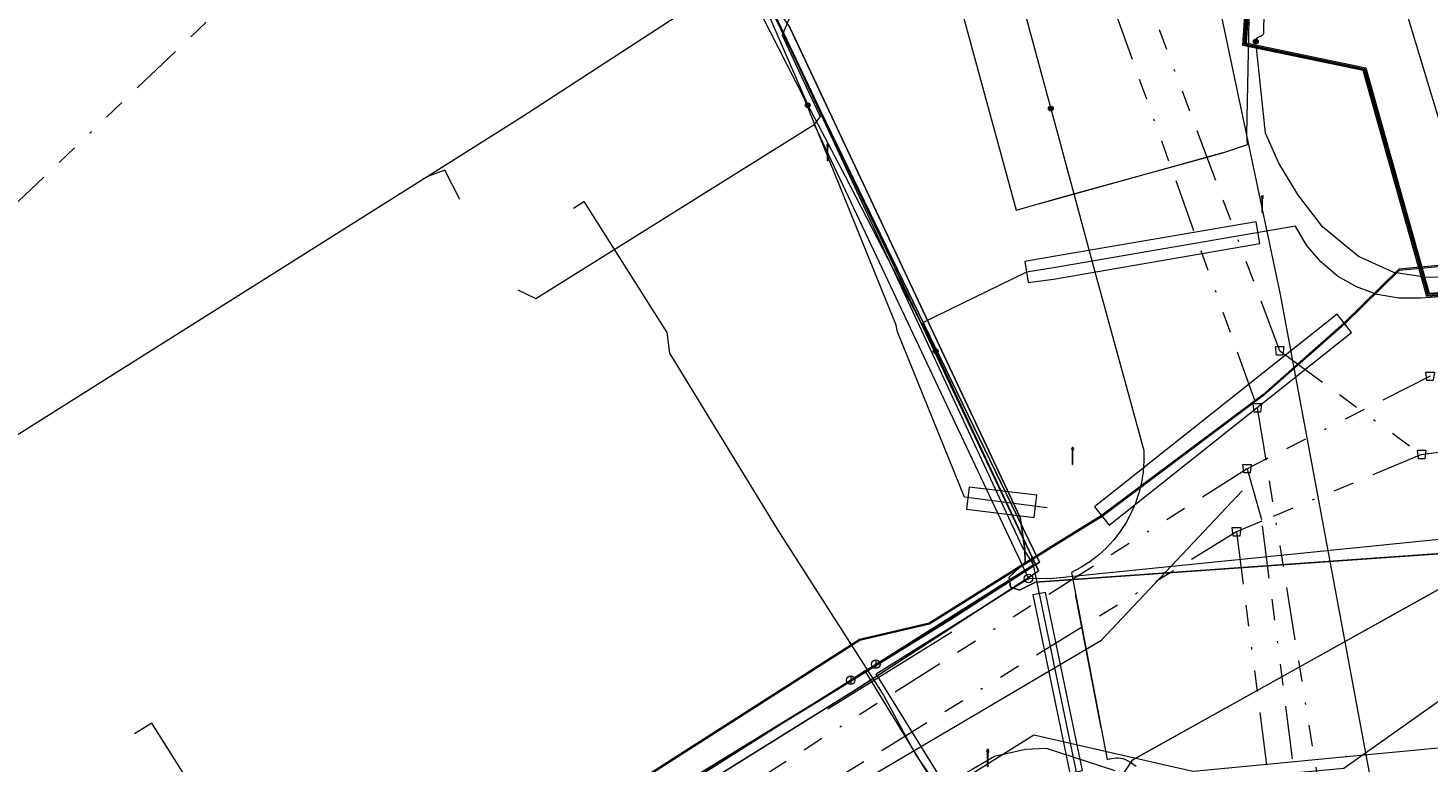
# Model space of a CAD drawing. Header units: metres. Extents: x 151922 to 154458, y 463415 to 464223.
# Tile 33 of 164: x 152452 to 152518, y 463852 to 463886. Entities that reach past the tile are written whole.
import ezdxf
from ezdxf.enums import TextEntityAlignment as Align
from ezdxf.lldxf.tags import DXFTag

# ---------------------------------------------------------------- set-up
doc = ezdxf.new("R2010")
doc.units = ezdxf.units.M
doc.linetypes.add('RI-OVERIG-SO', pattern=[17, 5, -2, 2, -2, 0, -2, 2, -2])
doc.layers.get('0').update_dxf_attribs({"lineweight": 9})
for name, color, linetype, lineweight in [('B-PV-KL-DATA-G', 90, 'KL-DATA-SO', 9), ('B-PV-KL-DATA_DUCT-G', 90, 'Continuous', 9), ('B-PV-KL-DATA_HULPSTUK-S', 90, 'Continuous', 9), ('B-PV-KL-DATA_KABELBED-G', 90, 'Continuous', 9), ('B-PV-KL-DATA_MANTELBUIS-G', 90, 'Continuous', 9), ('B-PV-KL-ET_HS-G', 10, 'KL-HS-SO', 9), ('B-PV-KL-ET_HS_MANTELBUIS-G', 10, 'Continuous', 9), ('B-PV-KL-ET_LS-G', 190, 'KL-LS-SO', 9), ('B-PV-KL-ET_LS-S', 190, 'Continuous', 9), ('B-PV-KL-ET_LS_HULPSTUK-S', 190, 'Continuous', 9), ('B-PV-KL-ET_LS_MANTELBUIS-G', 190, 'Continuous', 9), ('B-PV-KL-ET_MS-G', 130, 'KL-MS-SO', 9), ('B-PV-KL-ET_MS_HULPSTUK-S', 130, 'Continuous', 9), ('B-PV-KL-GAS_HD-G', 30, 'KL-GAS_HD-SO', 9), ('B-PV-KL-GAS_LD-G', 50, 'KL-GAS_LD-SO', 9), ('B-PV-KL-GAS_LD_HULPSTUK-S', 50, 'Continuous', 9), ('B-PV-KL-WATER-G', 170, 'KL-WATER-SO', 9), ('B-PV-KL-WATER_HULPSTUK-S', 170, 'Continuous', 9), ('B-PV-OG-INFO-G', 7, 'Continuous', 9), ('B-PV-RI-VRIJVERVAL-G', 210, 'RI-OVERIG-SO', 9), ('B-PV-RI-VRIJVERVAL_HULPSTUK-S', 210, 'Continuous', 9)]:
    doc.layers.add(name, color=color, linetype=linetype, lineweight=lineweight)
doc.styles.add('NLCS-ISO', font='txt')
doc.styles.get("Standard").update_dxf_attribs({"font": 'arial.ttf'})
tags = doc.linetypes.add('KL-DATA-SO', pattern='A,4,-1,[101,NLCS.SHX,S=0.5,R=0,X=0,Y=0],-1,4,-1,["D",Standard,S=1,R=0,X=-0.25,Y=-0.5],-1.5', length=12.5).pattern_tags.tags
tags[18] = DXFTag(74, 10)
tags = doc.linetypes.add('KL-GAS_HD-SO', pattern='A,4,-1,[69,NLCS.SHX,S=0.5,R=0,X=0,Y=0],-1,4,-1,["H",Standard,S=1,R=0,X=0,Y=-0.5],-2', length=13).pattern_tags.tags
tags[18] = DXFTag(74, 10)
tags = doc.linetypes.add('KL-GAS_LD-SO', pattern='A,4,-1,[69,NLCS.SHX,S=0.5,R=0,X=0,Y=0],-1,4,-1,["L",Standard,S=1,R=0,X=0.25,Y=-0.5],-2', length=13).pattern_tags.tags
tags[18] = DXFTag(74, 10)
tags = doc.linetypes.add('KL-HS-SO', pattern='A,4,-1,[103,NLCS.SHX,S=0.75,R=0,X=0,Y=0],-1,4,-1,["H",Standard,S=1,R=0,X=0,Y=-0.5],-2', length=13).pattern_tags.tags
tags[18] = DXFTag(74, 10)
tags = doc.linetypes.add('KL-LS-SO', pattern='A,4,-1,[103,NLCS.SHX,S=0.75,R=0,X=0,Y=0],-1,4,-1,["L",Standard,S=1,R=0,X=0,Y=-0.5],-2', length=13).pattern_tags.tags
tags[18] = DXFTag(74, 10)
tags = doc.linetypes.add('KL-MS-SO', pattern='A,4,-1,[103,NLCS.SHX,S=0.75,R=0,X=0,Y=0],-1,4,-1,["M",Standard,S=1,R=0,X=0,Y=-0.5],-2', length=13).pattern_tags.tags
tags[18] = DXFTag(74, 10)
doc.linetypes.add('KL-WATER-SO', pattern='A,7,-0.5,[168,NLCS.SHX,S=0.75,R=0,X=0.75,Y=0],-2', length=9.5)

# ---------------------------------------------------------------- blocks, each defined once
blk = doc.blocks.new('SKL-WTB_HULP_MOF-SO')
at = {"linetype": 'ByBlock', "lineweight": 18}
h = blk.add_hatch(color=0, dxfattribs=at)
h.dxf.hatch_style = 1
h.paths.add_polyline_path([(-0.5625, 0, 1), (0.5625, 0, 1)])
at = {"color": 0, "linetype": 'ByBlock', "lineweight": 18}
blk.add_circle((0, 0), 0.5625, dxfattribs=at)
at = {"color": 0, "linetype": 'ByBlock', "lineweight": 18, "style": 'NLCS-ISO', "flags": 1}
for tag, p in [('TYPE', (1.5, 0)), ('OMSCHRIJVING', (1.5, -3)), ('LABEL', (1.5, -1.5))]:
    blk.add_attdef(tag, p, '', height=1, dxfattribs=at)
blk = doc.blocks.new('SKL-WTB_HULP_T STUK-SO')
at = {"color": 0, "linetype": 'ByBlock', "lineweight": 18}
blk.add_circle((0, 0), 1, dxfattribs=at)
at = {"color": 0, "linetype": 'ByBlock', "lineweight": -2, "style": 'NLCS-ISO'}
blk.add_text('T', height=1, dxfattribs=at).set_placement((0, 0), align=Align.MIDDLE_CENTER)
at = {"color": 0, "linetype": 'ByBlock', "lineweight": 18, "style": 'NLCS-ISO', "flags": 1}
for tag, p in [('TYPE', (1.5, 0)), ('OMSCHRIJVING', (1.5, -3)), ('LABEL', (1.5, -1.5))]:
    blk.add_attdef(tag, p, '', height=1, dxfattribs=at)
blk = doc.blocks.new('SKL-WTB_HULP_OVERIG-SO')
at = {"color": 0, "linetype": 'ByBlock', "lineweight": 18}
for points in [[(-0.14, 0.14), (0.14, -0.14)], [(0.14, 0.14), (-0.14, -0.14)]]:
    blk.add_lwpolyline(points, dxfattribs=at)
at = {"color": 0, "linetype": 'ByBlock', "lineweight": 18, "style": 'NLCS-ISO', "flags": 1}
for tag, p in [('TYPE', (1.5, 0)), ('OMSCHRIJVING', (1.5, -3)), ('LABEL', (1.5, -1.5))]:
    blk.add_attdef(tag, p, '', height=1, dxfattribs=at)
blk = doc.blocks.new('SKL-WTB_HULP_AFSLUITER-SO')
at = {"color": 0, "linetype": 'ByBlock', "lineweight": 18}
blk.add_lwpolyline([(0, 0.8), (0, -0.8)], dxfattribs=at)
blk.add_circle((0, 0), 1, dxfattribs=at)
at = {"color": 0, "linetype": 'ByBlock', "lineweight": 18, "style": 'NLCS-ISO', "flags": 1}
for tag, p in [('TYPE', (1.5, 0)), ('OMSCHRIJVING', (1.5, -3)), ('LABEL', (1.5, -1.5))]:
    blk.add_attdef(tag, p, '', height=1, dxfattribs=at)
blk = doc.blocks.new('SRI-HULP_AFVOER_OPVANG-SO')
at = {"color": 0, "linetype": 'ByBlock', "lineweight": 18}
blk.add_lwpolyline([(-0.75, -1), (-1, 1), (1, 1), (0.75, -1)], close=True, dxfattribs=at)
at = {"color": 0, "linetype": 'ByBlock', "lineweight": 18, "style": 'NLCS-ISO', "flags": 1}
for tag, p in [('TYPE', (1.5, 0)), ('OMSCHRIJVING', (1.5, -3)), ('LABEL', (1.5, -1.5))]:
    blk.add_attdef(tag, p, '', height=1, dxfattribs=at)
blk = doc.blocks.new('SKL-ET_LS_MAST-SO')
for p, q in [((-0.05, 2.07), (0.05, 2.07)), ((-0.05, -2), (0.05, -2))]:
    blk.add_line(p, q)
for points in [[(-0.18, 1.76), (-0.22, 1.76), (-0.22, 1.84), (-0.18, 1.84), (-0.18, 1.79)], [(-0.18, 1.49), (-0.22, 1.49), (-0.22, 1.57), (-0.18, 1.57), (-0.18, 1.52)], [(-0.18, 1.79), (-0.05, 1.79)], [(-0.18, 1.76), (-0.05, 1.76)], [(-0.18, 1.52), (-0.05, 1.52)], [(-0.18, 1.49), (-0.05, 1.49)], [(-0.05, -2), (-0.05, 2.07)], [(0.05, -2), (0.05, 2.07)], [(0.18, 1.92), (0.05, 1.92)], [(0.18, 1.89), (0.05, 1.89)], [(0.18, 1.66), (0.05, 1.66)], [(0.18, 1.63), (0.05, 1.63)], [(0.18, 1.39), (0.05, 1.39)], [(0.18, 1.36), (0.05, 1.36)], [(0.18, 1.89), (0.22, 1.89), (0.22, 1.97), (0.18, 1.97), (0.18, 1.92)], [(0.18, 1.63), (0.22, 1.63), (0.22, 1.71), (0.18, 1.71), (0.18, 1.66)], [(0.18, 1.36), (0.22, 1.36), (0.22, 1.44), (0.18, 1.44), (0.18, 1.39)]]:
    blk.add_lwpolyline(points)

msp = doc.modelspace()

# ---------------------------------------------------------------- linework, layer by layer
at = {"layer": 'B-PV-KL-DATA-G', "ltscale": 0.5, "flags": 128}
for points in [[(153877.43, 463906.662), (153877.06, 463906.08), (153874.95, 463902.62), (153874.94, 463898.12), (153871.01, 463892.3), (153856.77, 463870.24), (153856.7, 463870.13), (153854.23, 463866.95), (153851.57, 463865.42), (153848.2, 463864.06), (153847.02, 463863.94), (153844.66, 463863.83), (153841.62, 463864.6), (153837.27, 463866.22), (153836.38, 463866.55), (153835.4, 463866.92), (153826.33, 463870.31), (153800.8, 463879.24), (153796.14, 463880.95), (153763.59, 463894.65), (153742.96, 463902.22), (153733.52, 463906.26), (153707.22, 463915.57), (153683.51, 463924.12), (153673.06, 463927.92), (153648.86, 463935.61), (153611.35, 463947.24), (153593.91, 463952.47), (153555.86, 463963.18), (153551.65, 463963.92), (153548.16, 463962.41), (153515.7, 463971.91), (153514.11, 463972.35), (153512.71, 463972.72), (153512.04, 463973.1), (153511.58, 463973.48), (153510.95, 463974.02), (153510.49, 463974.65), (153510.28, 463975.36), (153509.99, 463976.28), (153509.9, 463978.2), (153510.74, 463988.17), (153509.49, 463988.63), (153490.94, 463995.23), (153490.55, 463995.34), (153489.22, 463991.64), (153489.01, 463990.64), (153488.55, 463989.75), (153486.13, 463983.01), (153485.74, 463981.93), (153475.03, 463984.84), (153461.15, 463988.43), (153451.5, 463991.05), (153429.03, 463996.77), (153399.75, 464004.24), (153302.57, 464029.13), (153293.26, 464031.34), (153289.88, 464032.18), (153258.15, 464041), (153240.95, 464043.36), (153235.31, 464044.41), (153206.3, 464052.48), (153200.52, 464054.09), (153192.59, 464056.29), (153164.13, 464061.46), (153155.45, 464063.21), (153154.69, 464063.34), (153148.76, 464064.42), (153140.52, 464065.84), (153139.17, 464066.08), (153133.79, 464064.99), (153127.44, 464066.59), (153127.39, 464066.69), (153127.31, 464066.81), (153127.27, 464067.01), (153127.23, 464067.17), (153127.17, 464067.32), (153127.11, 464067.45), (153126.94, 464067.56), (153126.64, 464067.64), (153126.39, 464067.6), (153126.05, 464067.56), (153125.69, 464067.42), (153125.23, 464066.99), (153085, 464076.1), (153081.44, 464076.04), (153074.8, 464076.99), (153045.54, 464080.22), (153036.62, 464080.2), (152951.91, 464079.96), (152947.52, 464079.15), (152944.88, 464078.96), (152943.88, 464078.89), (152942.88, 464078.81), (152930.01, 464077.88), (152880.98, 464073.28), (152874.3, 464073.75), (152874.09, 464073.76), (152873.11, 464073.64), (152865.09, 464072.7), (152857.12, 464070.4), (152849.6, 464069.01), (152849.6, 464068.4), (152850.98, 464043.3), (152851.01, 464042.43), (152841.99, 464041.6), (152834.16, 464041.02), (152824.23, 464039.81), (152813.36, 464038.61), (152800.26, 464036.41), (152792.27, 464035.19), (152773.17, 464031.63), (152764.19, 464029.82), (152755.51, 464027.89), (152742.85, 464024.92), (152726.67, 464020.3), (152715.42, 464017.02), (152696.33, 464011.49), (152675.4, 464003.4), (152662.1, 463996.3), (152625.3, 463984.05), (152611.36, 463980.89), (152596.35, 463974.21), (152587.23, 463970.11), (152578.47, 463966.04), (152572.37, 463962.96), (152566.27, 463959.95), (152556.2, 463954.95), (152548.37, 463950.99), (152546.26, 463949.77), (152539.39, 463946.05), (152531.36, 463941.5), (152521.16, 463935.41), (152520.61, 463934.89), (152517.27, 463932.71), (152512.41, 463929.35), (152506.36, 463923.2), (152509.95, 463918.86), (152511.27, 463916.2), (152512.18, 463903.27), (152509.34, 463902.7), (152485.33, 463892.91), (152484.34, 463892.46), (152484.42, 463892.22), (152486.36, 463887.87), (152499.34, 463861.11), (152495.13, 463858.41), (152489.27, 463854.78), (152436.75, 463822.68), (152428.41, 463816.85), (152425.25, 463816.2), (152404.26, 463800.73), (152391.26, 463791.13), (152381.61, 463782.44), (152378.03, 463779.76), (152341.53, 463752.67), (152330.76, 463744.01), (152322.89, 463742.36), (152314.733, 463735.813)], [(153877.43, 463906.662), (153877.06, 463906.08), (153874.95, 463902.62), (153874.94, 463898.12), (153871.01, 463892.3), (153856.77, 463870.24), (153856.7, 463870.13), (153854.23, 463866.95), (153851.57, 463865.42), (153848.2, 463864.06), (153847.02, 463863.94), (153844.66, 463863.83), (153841.62, 463864.6), (153837.27, 463866.22), (153836.38, 463866.55), (153835.4, 463866.92), (153826.33, 463870.31), (153800.8, 463879.24), (153796.14, 463880.95), (153763.59, 463894.65), (153742.96, 463902.22), (153733.52, 463906.26), (153707.22, 463915.57), (153683.51, 463924.12), (153673.06, 463927.92), (153648.86, 463935.61), (153611.35, 463947.24), (153593.91, 463952.47), (153555.86, 463963.18), (153551.65, 463963.92), (153548.16, 463962.41), (153515.7, 463971.91), (153514.11, 463972.35), (153512.71, 463972.72), (153512.04, 463973.1), (153511.58, 463973.48), (153510.95, 463974.02), (153510.49, 463974.65), (153510.28, 463975.36), (153509.99, 463976.28), (153509.9, 463978.2), (153510.74, 463988.17), (153509.49, 463988.63), (153490.94, 463995.23), (153490.55, 463995.34), (153489.22, 463991.64), (153489.01, 463990.64), (153488.55, 463989.75), (153486.13, 463983.01), (153485.74, 463981.93), (153475.03, 463984.84), (153461.15, 463988.43), (153451.5, 463991.05), (153429.03, 463996.77), (153399.75, 464004.24), (153302.57, 464029.13), (153293.26, 464031.34), (153289.88, 464032.18), (153258.15, 464041), (153240.95, 464043.36), (153235.31, 464044.41), (153206.3, 464052.48), (153200.52, 464054.09), (153192.59, 464056.29), (153164.13, 464061.46), (153155.45, 464063.21), (153154.69, 464063.34), (153148.76, 464064.42), (153140.52, 464065.84), (153139.17, 464066.08), (153133.79, 464064.99), (153127.44, 464066.59), (153127.39, 464066.69), (153127.31, 464066.81), (153127.27, 464067.01), (153127.23, 464067.17), (153127.17, 464067.32), (153127.11, 464067.45), (153126.94, 464067.56), (153126.64, 464067.64), (153126.39, 464067.6), (153126.05, 464067.56), (153125.69, 464067.42), (153125.23, 464066.99), (153085, 464076.1), (153081.44, 464076.04), (153074.8, 464076.99), (153045.54, 464080.22), (153036.62, 464080.2), (152951.91, 464079.96), (152947.52, 464079.15), (152944.88, 464078.96), (152943.88, 464078.89), (152942.88, 464078.81), (152930.01, 464077.88), (152880.98, 464073.28), (152874.3, 464073.75), (152874.09, 464073.76), (152873.11, 464073.64), (152865.09, 464072.7), (152857.12, 464070.4), (152849.6, 464069.01), (152849.6, 464068.4), (152850.98, 464043.3), (152851.01, 464042.43), (152841.99, 464041.6), (152834.16, 464041.02), (152824.23, 464039.81), (152813.36, 464038.61), (152800.26, 464036.41), (152792.27, 464035.19), (152773.17, 464031.63), (152764.19, 464029.82), (152755.51, 464027.89), (152742.85, 464024.92), (152726.67, 464020.3), (152715.42, 464017.02), (152696.33, 464011.49), (152675.4, 464003.4), (152662.1, 463996.3), (152625.3, 463984.05), (152611.36, 463980.89), (152596.35, 463974.21), (152587.23, 463970.11), (152578.47, 463966.04), (152572.37, 463962.96), (152566.27, 463959.95), (152556.2, 463954.95), (152548.37, 463950.99), (152546.26, 463949.77), (152539.39, 463946.05), (152531.36, 463941.5), (152521.16, 463935.41), (152520.61, 463934.89), (152517.27, 463932.71), (152512.41, 463929.35), (152506.36, 463923.2), (152509.95, 463918.86), (152511.27, 463916.2), (152512.18, 463903.27), (152509.34, 463902.7), (152485.33, 463892.91), (152484.34, 463892.46), (152484.42, 463892.22), (152486.36, 463887.87), (152499.34, 463861.11), (152495.13, 463858.41), (152489.27, 463854.78), (152436.75, 463822.68), (152428.41, 463816.85), (152425.25, 463816.2), (152404.26, 463800.73), (152391.26, 463791.13), (152381.61, 463782.44), (152378.03, 463779.76), (152341.53, 463752.67), (152330.76, 463744.01), (152322.89, 463742.36), (152314.733, 463735.812)], [(153877.43, 463906.662), (153877.06, 463906.08), (153874.95, 463902.62), (153874.94, 463898.12), (153871.01, 463892.3), (153856.7, 463870.13), (153854.23, 463866.95), (153851.57, 463865.42), (153848.2, 463864.06), (153844.66, 463863.83), (153841.62, 463864.6), (153836.38, 463866.55), (153835.4, 463866.92), (153826.33, 463870.31), (153800.8, 463879.24), (153796.14, 463880.95), (153763.59, 463894.65), (153742.96, 463902.22), (153733.52, 463906.26), (153707.22, 463915.57), (153673.06, 463927.92), (153648.86, 463935.61), (153611.35, 463947.24), (153593.91, 463952.47), (153555.86, 463963.18), (153551.65, 463963.92), (153548.16, 463962.41), (153514.11, 463972.35), (153512.71, 463972.72), (153512.04, 463973.1), (153510.95, 463974.02), (153510.49, 463974.65), (153510.28, 463975.36), (153509.99, 463976.28), (153509.9, 463978.2), (153510.74, 463988.17), (153490.94, 463995.23), (153490.55, 463995.34), (153489.22, 463991.64), (153489.01, 463990.64), (153488.55, 463989.75), (153485.74, 463981.93), (153475.03, 463984.84), (153451.5, 463991.05), (153429.03, 463996.77), (153302.57, 464029.13), (153293.26, 464031.34), (153289.88, 464032.18), (153258.15, 464041), (153240.95, 464043.36), (153235.31, 464044.41), (153200.52, 464054.09), (153192.59, 464056.29), (153155.45, 464063.21), (153154.69, 464063.34), (153140.52, 464065.84), (153139.17, 464066.08), (153133.79, 464064.99), (153127.44, 464066.59), (153127.31, 464066.81), (153127.27, 464067.01), (153127.17, 464067.32), (153127.11, 464067.45), (153126.94, 464067.56), (153126.64, 464067.64), (153126.05, 464067.56), (153125.69, 464067.42), (153125.23, 464066.99), (153085, 464076.1), (153081.44, 464076.04), (153074.8, 464076.99), (153045.54, 464080.22), (152951.91, 464079.96), (152947.52, 464079.15), (152944.88, 464078.96), (152942.88, 464078.81), (152930.01, 464077.88), (152880.98, 464073.28), (152874.09, 464073.76), (152873.11, 464073.64), (152865.09, 464072.7), (152857.12, 464070.4), (152849.6, 464069.01), (152850.98, 464043.3), (152851.01, 464042.43), (152841.99, 464041.6), (152834.16, 464041.02), (152824.23, 464039.81), (152813.36, 464038.61), (152800.26, 464036.41), (152792.27, 464035.19), (152773.17, 464031.63), (152764.19, 464029.82), (152755.51, 464027.89), (152742.85, 464024.92), (152715.42, 464017.02), (152696.33, 464011.49), (152675.4, 464003.4), (152662.1, 463996.3), (152625.3, 463984.05), (152611.36, 463980.89), (152587.23, 463970.11), (152578.47, 463966.04), (152566.27, 463959.95), (152556.2, 463954.95), (152548.37, 463950.99), (152546.26, 463949.77), (152539.39, 463946.05), (152531.36, 463941.5), (152521.16, 463935.41), (152520.61, 463934.89), (152517.27, 463932.71), (152512.41, 463929.35), (152506.36, 463923.2), (152509.95, 463918.86), (152511.27, 463916.2), (152512.18, 463903.27), (152509.34, 463902.7), (152484.34, 463892.46), (152484.42, 463892.22), (152486.36, 463887.87), (152499.34, 463861.11), (152489.27, 463854.78), (152436.75, 463822.68), (152428.41, 463816.85), (152425.25, 463816.2), (152391.26, 463791.13), (152381.61, 463782.44), (152378.03, 463779.76), (152341.53, 463752.67), (152330.76, 463744.01), (152327.32, 463743.289)], [(152314.733, 463735.812), (152322.89, 463742.36), (152330.76, 463744.01), (152341.53, 463752.67), (152378.03, 463779.76), (152381.61, 463782.44), (152391.26, 463791.13), (152404.26, 463800.73), (152425.25, 463816.2), (152428.41, 463816.85), (152436.75, 463822.68), (152489.27, 463854.78), (152495.13, 463858.41), (152499.34, 463861.11), (152486.36, 463887.87), (152484.42, 463892.22), (152484.34, 463892.46), (152485.33, 463892.91), (152509.34, 463902.7), (152512.18, 463903.27), (152511.27, 463916.2), (152509.95, 463918.86), (152506.36, 463923.2), (152512.41, 463929.35), (152517.27, 463932.71), (152520.61, 463934.89), (152521.16, 463935.41), (152531.36, 463941.5), (152539.39, 463946.05), (152546.26, 463949.77), (152548.37, 463950.99), (152556.2, 463954.95), (152566.27, 463959.95), (152572.37, 463962.96), (152578.47, 463966.04), (152587.23, 463970.11), (152596.35, 463974.21), (152611.36, 463980.89), (152625.3, 463984.05), (152662.2, 463996.2), (152675.5, 464003.3), (152696.33, 464011.49), (152715.42, 464017.02), (152726.67, 464020.3), (152742.85, 464024.92), (152755.51, 464027.89), (152764.19, 464029.82), (152773.17, 464031.63), (152792.27, 464035.19), (152800.26, 464036.41), (152813.36, 464038.61), (152824.23, 464039.81), (152834.16, 464041.02), (152841.99, 464041.6), (152851.01, 464042.43), (152850.98, 464043.3), (152849.6, 464068.4), (152849.6, 464069.01), (152857.12, 464070.4), (152865.09, 464072.7), (152873.11, 464073.64), (152874.09, 464073.76), (152874.3, 464073.75), (152880.98, 464073.28), (152930.01, 464077.88), (152942.88, 464078.81), (152943.88, 464078.89), (152944.88, 464078.96), (152945.07, 464078.97)], [(152314.733, 463735.812), (152322.89, 463742.36), (152330.76, 463744.01), (152341.53, 463752.67), (152378.03, 463779.76), (152381.61, 463782.44), (152391.26, 463791.13), (152404.26, 463800.73), (152425.25, 463816.2), (152428.41, 463816.85), (152436.75, 463822.68), (152489.27, 463854.78), (152495.13, 463858.41), (152499.34, 463861.11), (152486.36, 463887.87), (152484.42, 463892.22), (152484.34, 463892.46), (152485.33, 463892.91), (152509.34, 463902.7), (152512.18, 463903.27), (152511.27, 463916.2), (152509.95, 463918.86), (152506.36, 463923.2), (152512.41, 463929.35), (152517.27, 463932.71), (152520.61, 463934.89), (152521.16, 463935.41), (152531.36, 463941.5), (152539.39, 463946.05), (152546.26, 463949.77), (152548.37, 463950.99), (152556.2, 463954.95), (152566.27, 463959.95), (152572.37, 463962.96), (152578.47, 463966.04), (152587.23, 463970.11), (152596.35, 463974.21), (152611.36, 463980.89), (152625.3, 463984.05), (152662.2, 463996.2), (152675.5, 464003.3), (152696.33, 464011.49), (152715.42, 464017.02), (152726.67, 464020.3), (152742.85, 464024.92), (152755.51, 464027.89), (152764.19, 464029.82), (152773.17, 464031.63), (152792.27, 464035.19), (152800.26, 464036.41), (152813.36, 464038.61), (152824.23, 464039.81), (152834.16, 464041.02), (152841.99, 464041.6), (152851.01, 464042.43), (152850.98, 464043.3), (152849.6, 464068.4), (152849.6, 464069.01), (152857.12, 464070.4), (152865.09, 464072.7), (152873.11, 464073.64), (152874.09, 464073.76), (152874.3, 464073.75), (152880.98, 464073.28), (152930.01, 464077.88), (152942.88, 464078.81), (152943.88, 464078.89), (152944.88, 464078.96), (152945.07, 464078.97)], [(152327.32, 463743.289), (152330.76, 463744.01), (152341.53, 463752.67), (152381.61, 463782.44), (152391.26, 463791.13), (152404.26, 463800.73), (152425.25, 463816.2), (152428.41, 463816.85), (152436.75, 463822.68), (152495.13, 463858.41), (152499.34, 463861.11), (152486.36, 463887.87), (152484.34, 463892.46), (152485.33, 463892.91), (152509.34, 463902.7), (152512.18, 463903.27), (152511.27, 463916.2), (152509.95, 463918.86), (152506.36, 463923.2), (152512.41, 463929.35), (152517.27, 463932.71), (152520.61, 463934.89), (152521.16, 463935.41), (152531.36, 463941.5), (152539.39, 463946.05), (152546.26, 463949.77), (152548.37, 463950.99), (152566.27, 463959.95), (152572.37, 463962.96), (152578.47, 463966.04), (152587.23, 463970.11), (152611.36, 463980.89), (152625.3, 463984.05), (152662.2, 463996.2), (152675.5, 464003.3), (152696.33, 464011.49), (152726.67, 464020.3), (152742.85, 464024.92), (152755.51, 464027.89), (152764.19, 464029.82), (152773.17, 464031.63), (152792.27, 464035.19), (152800.26, 464036.41), (152813.36, 464038.61), (152824.23, 464039.81), (152834.16, 464041.02), (152841.99, 464041.6), (152851.01, 464042.43), (152849.6, 464068.4), (152849.6, 464069.01), (152857.12, 464070.4), (152865.09, 464072.7), (152874.09, 464073.76), (152874.3, 464073.75), (152880.98, 464073.28), (152930.01, 464077.88), (152943.88, 464078.89), (152944.88, 464078.96), (152945.07, 464078.97)], [(152327.32, 463743.289), (152330.76, 463744.01), (152341.53, 463752.67), (152381.61, 463782.44), (152391.26, 463791.13), (152404.26, 463800.73), (152425.25, 463816.2), (152428.41, 463816.85), (152436.75, 463822.68), (152495.13, 463858.41), (152499.34, 463861.11), (152486.36, 463887.87), (152484.34, 463892.46), (152485.33, 463892.91), (152509.34, 463902.7), (152512.18, 463903.27), (152511.27, 463916.2), (152509.95, 463918.86), (152506.36, 463923.2), (152512.41, 463929.35), (152517.27, 463932.71), (152520.61, 463934.89), (152521.16, 463935.41), (152531.36, 463941.5), (152539.39, 463946.05), (152546.26, 463949.77), (152548.37, 463950.99), (152566.27, 463959.95), (152572.37, 463962.96), (152578.47, 463966.04), (152587.23, 463970.11), (152611.36, 463980.89), (152625.3, 463984.05), (152662.2, 463996.2), (152675.5, 464003.3), (152696.33, 464011.49), (152726.67, 464020.3), (152742.85, 464024.92), (152755.51, 464027.89), (152764.19, 464029.82), (152773.17, 464031.63), (152792.27, 464035.19), (152800.26, 464036.41), (152813.36, 464038.61), (152824.23, 464039.81), (152834.16, 464041.02), (152841.99, 464041.6), (152851.01, 464042.43), (152849.6, 464068.4), (152849.6, 464069.01), (152857.12, 464070.4), (152865.09, 464072.7), (152874.09, 464073.76), (152874.3, 464073.75), (152880.98, 464073.28), (152930.01, 464077.88), (152943.88, 464078.89), (152944.88, 464078.96), (152945.07, 464078.97)], [(152477.309, 463877.846), (152477.809, 463878.157), (152481.727, 463871.972), (152481.854, 463870.996), (152486.946, 463862.682), (152491.909, 463854.919), (152491.97, 463854.838), (152493.507, 463851.98), (152494.604, 463850.415)], [(152520.629, 463861.334), (152519.957, 463860.808), (152503.717, 463851.754), (152503.156, 463850.91)], [(152494.604, 463850.415), (152497.208, 463851.945), (152498.683, 463852.283), (152499.647, 463852.324), (152502.906, 463851.277)]]:
    msp.add_lwpolyline(points, dxfattribs=at)
at = {"layer": 'B-PV-KL-DATA_DUCT-G', "ltscale": 0.5, "flags": 128}
for points in [[(152440.404, 463959.375), (152441.049, 463958.598), (152441.986, 463958.685), (152451.661, 463947.058), (152456.655, 463941.228), (152462.432, 463934.436), (152462.789, 463933.562), (152462.638, 463933.414), (152486.057, 463888.532), (152487.537, 463886.382), (152498.423, 463863.22), (152498.647, 463861.712), (152498.657, 463861.123), (152497.906, 463860.403), (152497.969, 463859.941), (152498.402, 463859.797), (152499.143, 463860.173), (152522.631, 463861.826)], [(152456.655, 463941.228), (152462.432, 463934.436), (152462.789, 463933.562), (152462.638, 463933.414), (152486.057, 463888.532), (152487.537, 463886.382), (152498.423, 463863.22), (152498.647, 463861.712), (152498.657, 463861.123), (152497.906, 463860.403), (152497.969, 463859.941), (152498.402, 463859.797), (152499.143, 463860.173), (152522.631, 463861.826)], [(152456.655, 463941.228), (152462.432, 463934.436), (152462.789, 463933.562), (152462.638, 463933.414), (152486.057, 463888.532), (152487.537, 463886.382), (152498.423, 463863.22), (152498.647, 463861.712), (152498.657, 463861.123), (152497.906, 463860.403), (152497.969, 463859.941), (152498.402, 463859.797), (152499.143, 463860.173), (152522.631, 463861.826)], [(152456.655, 463941.228), (152462.432, 463934.436), (152462.789, 463933.562), (152462.638, 463933.414), (152486.057, 463888.532), (152487.537, 463886.382), (152498.423, 463863.22), (152498.647, 463861.712), (152498.657, 463861.123), (152497.906, 463860.403), (152497.969, 463859.941), (152498.402, 463859.797), (152499.143, 463860.173), (152522.631, 463861.826)], [(152456.655, 463941.228), (152462.432, 463934.436), (152462.789, 463933.562), (152462.638, 463933.414), (152486.057, 463888.532), (152487.537, 463886.382), (152498.423, 463863.22), (152498.647, 463861.712), (152498.657, 463861.123), (152497.906, 463860.403), (152497.969, 463859.941), (152498.402, 463859.797), (152499.143, 463860.173), (152522.631, 463861.826)], [(152522.631, 463861.826), (152499.143, 463860.173), (152498.402, 463859.797), (152497.969, 463859.941), (152497.906, 463860.403), (152498.657, 463861.123), (152498.647, 463861.712), (152498.423, 463863.22), (152487.537, 463886.382)], [(152522.631, 463861.826), (152499.143, 463860.173), (152498.402, 463859.797), (152497.969, 463859.941), (152497.906, 463860.403), (152498.657, 463861.123), (152498.647, 463861.712), (152498.423, 463863.22), (152487.537, 463886.382)], [(152487.537, 463886.382), (152498.423, 463863.22), (152498.647, 463861.712), (152498.657, 463861.123), (152497.906, 463860.403), (152497.969, 463859.941), (152498.402, 463859.797), (152499.143, 463860.173), (152522.631, 463861.826)], [(152498.771, 463859.984), (152499.143, 463860.173), (152522.631, 463861.826), (152522.761, 463862.129)], [(152522.125, 463861.79), (152499.143, 463860.173)]]:
    msp.add_lwpolyline(points, dxfattribs=at)
at = {"layer": 'B-PV-KL-DATA_KABELBED-G', "ltscale": 0.5, "flags": 128}
for points in [[(152417.331, 463809.09), (152417.741, 463809.512), (152425.7, 463815.5), (152428.8, 463815.8), (152435.4, 463820.6), (152490.8, 463855.2), (152499.3, 463860.7), (152484.645, 463891.615), (152510.45, 463902.537), (152512.1, 463903), (152511.142, 463915.959), (152508.8, 463919.5), (152505.9, 463922.7), (152509.7, 463925.9), (152516.9, 463932.6), (152536.678, 463943.418), (152560.792, 463956.802), (152566.33, 463959.416), (152602.595, 463975.8), (152610.619, 463979.458)], [(152404.933, 463800.007), (152425.7, 463815.5), (152428.8, 463815.8), (152435.4, 463820.6), (152439.4, 463823.2), (152490.8, 463855.2), (152499.3, 463860.7), (152484.645, 463891.615), (152510.45, 463902.537), (152512.1, 463903), (152511.142, 463915.959), (152508.8, 463919.5), (152505.9, 463922.7), (152509.7, 463925.9)], [(152417.331, 463809.09), (152417.741, 463809.512), (152425.7, 463815.5), (152428.8, 463815.8), (152435.4, 463820.6), (152490.8, 463855.2), (152499.3, 463860.7), (152484.645, 463891.615), (152510.45, 463902.537), (152512.1, 463903), (152511.142, 463915.959), (152508.8, 463919.5), (152505.9, 463922.7), (152509.7, 463925.9)], [(152417.331, 463809.09), (152417.741, 463809.512), (152425.7, 463815.5), (152428.8, 463815.8), (152435.4, 463820.6), (152490.8, 463855.2), (152499.3, 463860.7), (152484.645, 463891.615), (152510.45, 463902.537), (152512.1, 463903), (152511.142, 463915.959), (152508.8, 463919.5), (152505.9, 463922.7), (152509.7, 463925.9)], [(152492.348, 463899.299), (152494.292, 463892.184), (152498.233, 463877.754), (152500, 463878.243), (152500.966, 463878.511), (152508.002, 463880.461), (152509.169, 463880.842), (152509.146, 463881.338), (152509.346, 463891.453), (152509.344, 463891.492), (152509.403, 463893.454), (152509.597, 463899.776), (152509.597, 463899.783), (152509.595, 463899.792)], [(152496.837, 463893.771), (152500, 463882.081), (152500.966, 463878.511), (152501.942, 463874.904), (152504.264, 463866.399), (152504.271, 463865.891), (152504.236, 463865.384), (152504.157, 463864.882), (152504.037, 463864.388), (152503.876, 463863.906), (152503.674, 463863.44), (152503.434, 463862.992), (152503.157, 463862.566), (152502.845, 463862.165), (152502.5, 463861.792), (152502.126, 463861.449), (152501.723, 463861.138), (152501.296, 463860.863), (152500.847, 463860.625), (152502.541, 463851.785), (152502.642, 463851.818), (152502.745, 463851.844), (152502.85, 463851.86), (152502.956, 463851.868), (152503.062, 463851.867), (152503.168, 463851.858), (152503.273, 463851.84), (152503.376, 463851.813), (152503.649, 463851.657), (152503.907, 463851.477)], [(152510.468, 463893.799), (152509.503, 463888.281), (152516.694, 463887.024), (152521.016, 463872.751)], [(152339.13, 463750.91), (152339.51, 463750.66), (152339.97, 463750.9), (152357.22, 463763.96), (152391.79, 463790.16), (152393.71, 463791.7), (152404.94, 463800.01), (152417.75, 463809.51), (152425.71, 463815.5), (152428.81, 463815.8), (152435.41, 463820.6), (152439.41, 463823.2), (152490.81, 463855.2), (152499.31, 463860.7), (152484.65, 463891.61)], [(152487.537, 463886.382), (152498.423, 463863.22), (152498.647, 463861.712), (152498.657, 463861.123), (152497.906, 463860.403), (152497.969, 463859.941), (152498.402, 463859.797), (152498.771, 463859.984)], [(152508.002, 463880.461), (152499.333, 463878.04)], [(152522.125, 463861.79), (152499.143, 463860.173)], [(152498.771, 463859.984), (152499.11, 463860.156)], [(152499.094, 463860.188), (152499.11, 463860.156)], [(152499.143, 463860.173), (152499.11, 463860.156)], [(152502.253, 463853.283), (152501.042, 463859.605)], [(152504.75, 463850.554), (152513.724, 463851.387), (152521.919, 463857.186), (152522.167, 463857.362), (152524.161, 463857.564), (152524.244, 463856.786), (152524.338, 463855.9), (152524.5, 463854.377), (152525.051, 463848.927), (152525.1, 463848.438), (152526.34, 463836.16), (152526.34, 463836.16), (152527.243, 463827.219)]]:
    msp.add_lwpolyline(points, dxfattribs=at)
at = {"layer": 'B-PV-KL-DATA_MANTELBUIS-G', "ltscale": 0.5, "flags": 128}
for points in [[(152508.002, 463880.461), (152499.333, 463878.04)], [(152522.125, 463861.79), (152499.143, 463860.173)], [(152519.958, 463860.807), (152503.717, 463851.754)], [(152502.253, 463853.283), (152501.042, 463859.605)], [(152489.337, 463854.187), (152495.196, 463857.831)], [(152491.97, 463854.838), (152493.506, 463851.981)]]:
    msp.add_lwpolyline(points, dxfattribs=at)
at = {"layer": 'B-PV-KL-ET_HS-G', "ltscale": 0.5, "flags": 128}
for points in [[(152561.557, 463879.027), (152555.285, 463877.993), (152537.73, 463876.292), (152525.93, 463875.842), (152516.315, 463874.952), (152513.732, 463872.418), (152509.892, 463869.028), (152502.268, 463863.315), (152500, 463861.913), (152494.128, 463858.227), (152490.832, 463857.464), (152464.353, 463840.531), (152457.63, 463836.214), (152442.157, 463825.657), (152430.635, 463818.237), (152371.892, 463773.811), (152342.348, 463751.539), (152334.378, 463745.284), (152332.879, 463744.993), (152331.353, 463744.996), (152329.855, 463745.294), (152328.444, 463745.875), (152327.17, 463746.717), (152314.733, 463760.537)], [(152562.282, 463878.543), (152561.547, 463878.975), (152555.291, 463877.943), (152537.733, 463876.242), (152525.933, 463875.792), (152516.337, 463874.904), (152513.766, 463872.381), (152509.924, 463868.989), (152502.296, 463863.274), (152500, 463861.854), (152494.147, 463858.18), (152490.852, 463857.417), (152464.38, 463840.489), (152457.658, 463836.172), (152442.185, 463825.615), (152430.664, 463818.196), (152371.922, 463773.771), (152342.378, 463751.499), (152334.408, 463745.244), (152333.091, 463744.753), (152331.703, 463744.518), (152330.297, 463744.548), (152328.921, 463744.843), (152327.625, 463745.391), (152326.455, 463746.174), (152314.733, 463758.758)]]:
    msp.add_lwpolyline(points, dxfattribs=at)
at = {"layer": 'B-PV-KL-ET_HS_MANTELBUIS-G', "ltscale": 0.5, "flags": 128}
msp.add_lwpolyline([(152513.749, 463872.4), (152513.407, 463872.831), (152501.94, 463863.726), (152502.625, 463862.865), (152514.092, 463871.97), (152513.749, 463872.4)], dxfattribs=at)
at = {"layer": 'B-PV-KL-ET_LS-G', "ltscale": 0.5, "flags": 128}
for points in [[(152521.128, 463874.306), (152521.159, 463873.953), (152519.649, 463873.801), (152517.648, 463873.665), (152514.636, 463884.34), (152508.95, 463885.532), (152509.345, 463891.449), (152510.104, 463896.367), (152505.843, 463905.599), (152504.951, 463914.169), (152504.944, 463914.408), (152505.008, 463914.923), (152505.176, 463915.322), (152505.617, 463915.809), (152505.834, 463916.217), (152505.892, 463916.78), (152505.876, 463917.16), (152505.905, 463918.076)], [(152506.119, 463918.526), (152506.046, 463918.384), (152506.007, 463918.112), (152505.976, 463917.16), (152505.992, 463916.777), (152505.931, 463916.187), (152505.7, 463915.751), (152505.262, 463915.266), (152505.106, 463914.897), (152505.008, 463914.104), (152505.893, 463905.604), (152510.156, 463896.374), (152509.395, 463891.444), (152509.003, 463885.572), (152514.676, 463884.383), (152517.685, 463873.718), (152519.645, 463873.851), (152521.105, 463873.998), (152521.078, 463874.301)], [(152505.938, 463905.625), (152510.208, 463896.381), (152509.445, 463891.439), (152509.056, 463885.612), (152514.716, 463884.426), (152517.722, 463873.771), (152519.566, 463873.896)], [(152505.983, 463905.645), (152510.26, 463896.388), (152509.495, 463891.434), (152509.109, 463885.652), (152514.756, 463884.469), (152517.759, 463873.824), (152519.996, 463873.987), (152519.854, 463875.622), (152520.037, 463875.639)], [(152499.705, 463863.68), (152495.796, 463864.187), (152492.634, 463871.996), (152492.56, 463872.313), (152488.22, 463883.031), (152483.889, 463891.536), (152484.568, 463891.971)], [(152447.818, 463865.118), (152474.878, 463882.158), (152484.113, 463888.166), (152484.382, 463888.332), (152484.682, 463888.432), (152484.997, 463888.463), (152485.311, 463888.422), (152485.608, 463888.312), (152485.872, 463888.138), (152486.09, 463887.909), (152486.252, 463887.637), (152488.389, 463882.702)], [(152488.389, 463882.702), (152490.151, 463879.347), (152494.432, 463871.086)], [(152471.946, 463878.247), (152471.242, 463879.632), (152470.462, 463879.353), (152470.451, 463879.37)], [(152521.178, 463874.311), (152521.213, 463873.908), (152519.653, 463873.751), (152517.36, 463873.596), (152516.324, 463873.593), (152515.302, 463873.769), (152514.326, 463874.121), (152513.426, 463874.636), (152512.63, 463875.3), (152511.961, 463876.092), (152511.439, 463876.988), (152500, 463875.025), (152498.723, 463874.825), (152493.807, 463872.421), (152494.432, 463871.086)], [(152494.432, 463871.086), (152498.947, 463861.449), (152501.118, 463850.976), (152500.879, 463850.843), (152500.575, 463850.769), (152499.748, 463850.806), (152497.711, 463851.114), (152497.015, 463851.126), (152496.012, 463850.884), (152495.201, 463850.475), (152446.185, 463819.213), (152435.33, 463812.008), (152431.299, 463809.122)]]:
    msp.add_lwpolyline(points, dxfattribs=at)
at = {"layer": 'B-PV-KL-ET_LS_MANTELBUIS-G', "ltscale": 0.5, "flags": 128}
for points in [[(152498.641, 463875.319), (152498.808, 463874.334), (152500, 463874.494), (152509.755, 463876.167), (152509.578, 463877.202), (152500, 463875.559), (152498.641, 463875.319)], [(152513.749, 463872.4), (152513.407, 463872.831), (152501.94, 463863.726), (152502.625, 463862.865), (152514.092, 463871.97), (152513.749, 463872.4)], [(152499.146, 463863.754), (152499.209, 463864.276), (152496.01, 463864.657), (152495.885, 463863.614), (152499.084, 463863.233), (152499.146, 463863.754)], [(152501.364, 463851.266), (152499.619, 463859.687), (152499.031, 463859.565), (152500.776, 463851.144), (152501.364, 463851.266)]]:
    msp.add_lwpolyline(points, dxfattribs=at)
at = {"layer": 'B-PV-KL-ET_MS-G', "ltscale": 0.5, "flags": 128}
for points in [[(152453.167, 463992.115), (152455.267, 463987.62), (152456.107, 463986.012), (152457.001, 463984.365), (152457.642, 463983.413), (152459.012, 463981.819), (152463.983, 463975.945), (152474.64, 463963.208), (152480.446, 463957.249), (152484.318, 463953.006), (152487.613, 463947.932), (152493.419, 463938.564), (152497.67, 463932.449), (152501.717, 463925.183), (152503.624, 463919.154), (152506.388, 463907.226), (152507.271, 463903.821), (152507.727, 463903.096), (152508.808, 463902.293), (152508.944, 463902.165), (152509.432, 463901.473), (152509.781, 463900.828), (152509.943, 463900.456), (152510.044, 463900.115), (152510.077, 463899.816), (152510.118, 463898.602), (152509.928, 463886.088), (152509.913, 463886.046), (152509.868, 463886.005), (152509.69, 463885.927), (152509.633, 463885.887), (152509.583, 463885.816), (152509.563, 463885.721)], [(152566.618, 463878.788), (152537.696, 463876.095), (152520.288, 463874.519), (152517.57, 463874.577), (152516.088, 463874.809), (152514.42, 463875.562), (152512.721, 463876.959), (152511.544, 463878.484), (152510.652, 463879.971), (152510.023, 463881.39), (152509.563, 463885.721)]]:
    msp.add_lwpolyline(points, dxfattribs=at)
at = {"layer": 'B-PV-KL-GAS_HD-G', "ltscale": 0.5, "flags": 128}
msp.add_lwpolyline([(152523.681, 463935.866), (152524.866, 463933.789), (152502.108, 463920.808), (152506.884, 463891.887), (152510.718, 463873.755), (152520.394, 463821.727)], dxfattribs=at)
at = {"layer": 'B-PV-KL-GAS_LD-G', "ltscale": 0.5, "flags": 128}
for points in [[(152437.327, 463961.932), (152444.269, 463953.441), (152449.478, 463947.192), (152451.95, 463944.379), (152453.636, 463942.566), (152455.665, 463940.492), (152461.161, 463934.031), (152465.042, 463929.768), (152473.024, 463921.056), (152475.328, 463917.922), (152477.084, 463914.501), (152481.323, 463905.517), (152482.638, 463903.001), (152484.059, 463899.986), (152488.787, 463889.801), (152487.185, 463886.014), (152487.701, 463884.897)], [(152487.701, 463884.897), (152488.19, 463883.847)], [(152488.19, 463883.847), (152488.97, 463882.17)], [(152474.685, 463873.99), (152475.533, 463873.576), (152488.693, 463881.796)], [(152488.97, 463882.17), (152488.693, 463881.796), (152498.82, 463860.344)], [(152498.82, 463860.344), (152500, 463860.354), (152519.161, 463862.292)], [(152494.855, 463849.72), (152495.261, 463849.972), (152491.622, 463855.833), (152498.82, 463860.344)]]:
    msp.add_lwpolyline(points, dxfattribs=at)
at = {"layer": 'B-PV-KL-WATER-G', "ltscale": 0.5, "flags": 128}
for points in [[(152491.603, 463856.294), (152499.05, 463861.01), (152498.514, 463861.855), (152486.394, 463887.933), (152491.495, 463902.063), (152491.43, 463902.558), (152490.396, 463903.907)], [(152502.218, 463857.388), (152508.921, 463864.489)], [(152436.675, 463818.783), (152502.239, 463857.409)], [(152491.102, 463855.977), (152490.416, 463855.543)], [(152491.102, 463855.977), (152491.603, 463856.294)], [(152494.639, 463850.185), (152491.102, 463855.977)], [(152490.416, 463855.543), (152438.098, 463822.428), (152359.766, 463763.572), (152358.409, 463762.723)], [(152458.407, 463834.574), (152461.122, 463847.592), (152457.386, 463853.517), (152456.566, 463852.999)], [(152494.639, 463850.185), (152499.069, 463852.954), (152506.59, 463851.241), (152506.785, 463851.264)], [(152513.854, 463851.932), (152521.52, 463852.656)], [(152506.785, 463851.264), (152513.854, 463851.932)]]:
    msp.add_lwpolyline(points, dxfattribs=at)
at = {"layer": 'B-PV-OG-INFO-G', "ltscale": 0.5, "flags": 128}
for points in [[(152522.125, 463861.79), (152499.143, 463860.173)], [(152503.715, 463851.755), (152519.96, 463860.81)]]:
    msp.add_lwpolyline(points, dxfattribs=at)
at = {"layer": 'B-PV-RI-VRIJVERVAL-G', "ltscale": 0.5, "flags": 128}
for points in [[(152510.69, 463871.1), (152493.8, 463916.2)], [(152494.16, 463911.52), (152509.63, 463868.41)], [(152483.395, 463908.997), (152415.16, 463843.88)], [(152510.69, 463871.1), (152517.4, 463866.2)], [(152517.8, 463869.9), (152509.15, 463865.53)], [(152509.63, 463868.41), (152517.6, 463819.455)], [(152517.4, 463866.2), (152528.2, 463867.7)], [(152517.4, 463866.2), (152509.853, 463863.059)], [(152509.15, 463865.53), (152440.04, 463821.67)], [(152509.15, 463865.53), (152509.853, 463863.059)], [(152509.853, 463863.059), (152508.65, 463862.55)], [(152514.6, 463826.24), (152509.853, 463863.059)], [(152508.65, 463862.55), (152440.69, 463820.63)], [(152508.65, 463862.55), (152513.51, 463824.8)]]:
    msp.add_lwpolyline(points, dxfattribs=at)

# ---------------------------------------------------------------- block references
at = {"layer": 'B-PV-KL-DATA_HULPSTUK-S', "xscale": 0.2, "yscale": 0.2, "zscale": 0.2}
for name, p in [('SKL-WTB_HULP_MOF-SO', (152499.875, 463882.544)), ('SKL-WTB_HULP_OVERIG-SO', (152490.389, 463857.296)), ('SKL-WTB_HULP_OVERIG-SO', (152491.736, 463855.19))]:
    msp.add_blockref(name, p, dxfattribs=at)
at = {"layer": 'B-PV-KL-ET_LS-S', "xscale": 0.2, "yscale": 0.2, "zscale": 0.2}
for p in [(152489.33, 463880.47), (152509.87, 463878.03), (152500.91, 463866.13), (152496.899, 463851.86)]:
    msp.add_blockref('SKL-ET_LS_MAST-SO', p, dxfattribs=at)
at = {"layer": 'B-PV-KL-ET_LS_HULPSTUK-S', "xscale": 0.2, "yscale": 0.2, "zscale": 0.2}
for p in [(152488.389, 463882.702), (152494.432, 463871.086)]:
    msp.add_blockref('SKL-WTB_HULP_MOF-SO', p, dxfattribs=at)
at = {"layer": 'B-PV-KL-ET_MS_HULPSTUK-S', "xscale": 0.2, "yscale": 0.2, "zscale": 0.2}
msp.add_blockref('SKL-WTB_HULP_MOF-SO', (152509.563, 463885.721), dxfattribs=at)
at = {"layer": 'B-PV-KL-GAS_LD_HULPSTUK-S', "xscale": 0.2, "yscale": 0.2, "zscale": 0.2}
msp.add_blockref('SKL-WTB_HULP_T STUK-SO', (152498.82, 463860.344), dxfattribs=at)
at = {"layer": 'B-PV-KL-WATER_HULPSTUK-S', "xscale": 0.2, "yscale": 0.2, "zscale": 0.2}
for name, p in [('SKL-WTB_HULP_AFSLUITER-SO', (152491.603, 463856.294)), ('SKL-WTB_HULP_AFSLUITER-SO', (152490.416, 463855.543)), ('SKL-WTB_HULP_OVERIG-SO', (152513.854, 463851.932))]:
    msp.add_blockref(name, p, dxfattribs=at)
at = {"layer": 'B-PV-RI-VRIJVERVAL_HULPSTUK-S', "xscale": 0.2, "yscale": 0.2, "zscale": 0.2}
for p in [(152510.69, 463871.1), (152517.8, 463869.9), (152509.63, 463868.41), (152517.4, 463866.2), (152509.15, 463865.53), (152508.65, 463862.55)]:
    msp.add_blockref('SRI-HULP_AFVOER_OPVANG-SO', p, dxfattribs=at)

doc.saveas('drawing.dxf')
